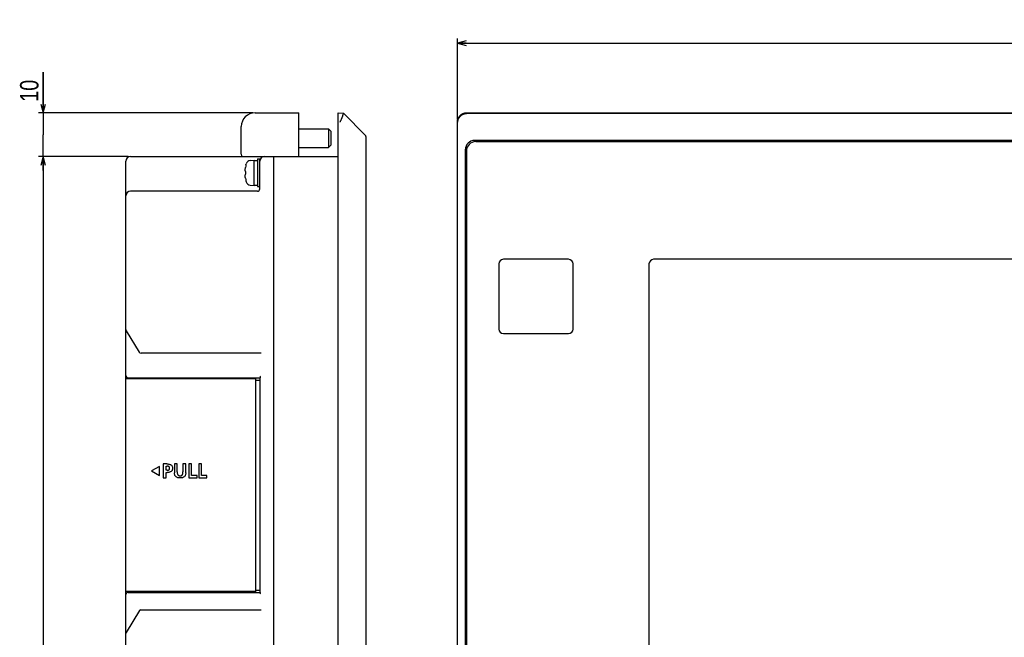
# Model space of a CAD drawing. Extents: x 8 to 833, y 0 to 484.
# Tile 4 of 22: x 13 to 226, y 244 to 378. Entities that reach past the tile are written whole.
import ezdxf
from ezdxf.enums import TextEntityAlignment as Align

# ---------------------------------------------------------------- set-up
doc = ezdxf.new("R2010")
doc.units = 0
doc.header["$LTSCALE"] = 46.255
doc.layers.get('0').update_dxf_attribs({"linetype": 'CONTINUOUS'})
doc.layers.add('AXIS', color=7, linetype='CONTINUOUS')
doc.layers.add('DIM', color=7, linetype='CONTINUOUS')
doc.styles.get("Standard").update_dxf_attribs({"font": 'txt', "width": 0.8})
doc.dimstyles.get("Standard").update_dxf_attribs({"dimtxt": 2.5, "dimasz": 2.5, "dimexe": 1.25, "dimexo": 0.625, "dimtad": 1, "dimcen": 2.5, "dimazin": 3, "dimtfac": 1, "dimtmove": 0, "dimatfit": 3})

# ---------------------------------------------------------------- blocks, each defined once
blk = doc.blocks.new('_OPEN')
at = {"color": 0, "linetype": 'BYBLOCK'}
for p, q in [((0, 0), (-1, 0.26)), ((-1, -0.26), (0, 0)), ((-1, 0), (0, 0))]:
    blk.add_line(p, q, dxfattribs=at)
blk = doc.blocks.new('*D0')
at = {"layer": 'DIM', "color": 2, "linetype": 'CONTINUOUS'}
for p, q in [((107.8, 356.58), (107.8, 374.17)), ((423.8, 356.58), (423.8, 374.17)), ((107.8, 373.17), (265.8, 373.17)), ((423.8, 373.17), (265.8, 373.17))]:
    blk.add_line(p, q, dxfattribs=at)
at = {"layer": 'DIM', "color": 2, "linetype": 'CONTINUOUS', "xscale": 1.9, "yscale": 1.9, "zscale": 1.9, "rotation": 180}
blk.add_blockref('_OPEN', (107.8, 373.17), dxfattribs=at)
at = {"layer": 'DIM', "color": 2, "linetype": 'CONTINUOUS', "xscale": 1.9, "yscale": 1.9, "zscale": 1.9}
blk.add_blockref('_OPEN', (423.8, 373.17), dxfattribs=at)
at = {"layer": 'DIM', "color": 2, "linetype": 'CONTINUOUS', "width": 0.8}
blk.add_text('316', height=4, dxfattribs=at).set_placement((265.8, 374.17), align=Align.CENTER)
blk = doc.blocks.new('*D2')
at = {"layer": 'DIM', "color": 2, "linetype": 'CONTINUOUS'}
for p, q in [((18, 358.07), (18, 366.86)), ((18, 366.86), (18, 353.32)), ((63.45, 358.07), (17, 358.07)), ((18, 345.57), (18, 353.32)), ((36.45, 348.57), (17, 348.57)), ((18, 348.57), (18, 345.57))]:
    blk.add_line(p, q, dxfattribs=at)
at = {"layer": 'DIM', "color": 2, "linetype": 'CONTINUOUS', "xscale": 1.9, "yscale": 1.9, "zscale": 1.9}
for p, rotation in [((18, 358.07), 270), ((18, 348.57), 90)]:
    blk.add_blockref('_OPEN', p, dxfattribs=dict(at, rotation=rotation))
at = {"layer": 'DIM', "color": 2, "linetype": 'CONTINUOUS', "width": 0.8}
blk.add_text('10', height=4, rotation=90, dxfattribs=at).set_placement((17, 360.46))
blk = doc.blocks.new('*D3')
at = {"layer": 'DIM', "color": 2, "linetype": 'CONTINUOUS'}
for p, q in [((36.45, 348.57), (17, 348.57)), ((18, 348.57), (18, 235.07)), ((18, 121.57), (18, 235.07)), ((36.45, 121.57), (17, 121.57))]:
    blk.add_line(p, q, dxfattribs=at)
at = {"layer": 'DIM', "color": 2, "linetype": 'CONTINUOUS', "xscale": 1.9, "yscale": 1.9, "zscale": 1.9}
for p, rotation in [((18, 348.57), 90), ((18, 121.57), 270)]:
    blk.add_blockref('_OPEN', p, dxfattribs=dict(at, rotation=rotation))
at = {"layer": 'DIM', "color": 2, "linetype": 'CONTINUOUS', "width": 0.8}
blk.add_text('227', height=4, rotation=90, dxfattribs=at).set_placement((17, 235.07), align=Align.CENTER)

msp = doc.modelspace()

# ---------------------------------------------------------------- linework, layer by layer
at = {"color": 7, "linetype": 'CONTINUOUS'}
for p, q in [((63.948, 358.071), (73.448, 358.071)), ((73.448, 348.571), (73.448, 358.071)), ((81.948, 112.071), (81.948, 358.071)), ((81.948, 358.071), (83.066, 357.954)), ((82.486, 356.307), (82.526, 356.395)), ((82.526, 356.395), (82.565, 356.483)), ((82.565, 356.483), (82.604, 356.57)), ((82.604, 356.57), (82.642, 356.657)), ((82.642, 356.657), (82.679, 356.742)), ((82.679, 356.742), (82.714, 356.825)), ((82.714, 356.825), (82.749, 356.907)), ((82.749, 356.907), (82.782, 356.988)), ((82.782, 356.988), (82.814, 357.066)), ((82.814, 357.066), (82.844, 357.142)), ((82.844, 357.142), (82.873, 357.216)), ((82.873, 357.216), (82.9, 357.287)), ((82.9, 357.287), (82.926, 357.356)), ((82.926, 357.356), (82.95, 357.421)), ((82.95, 357.421), (82.972, 357.484)), ((82.972, 357.484), (82.992, 357.543)), ((82.992, 357.543), (83.011, 357.599)), ((83.011, 357.599), (83.027, 357.652)), ((83.027, 357.652), (83.041, 357.701)), ((83.041, 357.701), (83.053, 357.745)), ((83.053, 357.745), (83.063, 357.786)), ((83.063, 357.786), (83.071, 357.823)), ((83.066, 357.954), (87.86, 353.159)), ((83.076, 357.94), (83.07, 357.95)), ((83.071, 357.823), (83.077, 357.855)), ((83.08, 357.926), (83.076, 357.94)), ((83.077, 357.855), (83.08, 357.883)), ((83.081, 357.907), (83.08, 357.926)), ((83.08, 357.883), (83.081, 357.907)), ((107.805, 356.208), (107.816, 356.333)), ((107.816, 356.333), (107.836, 356.457)), ((107.836, 356.457), (107.863, 356.58)), ((107.863, 356.58), (107.898, 356.7)), ((107.877, 356.307), (107.896, 356.395)), ((107.896, 356.395), (107.92, 356.483)), ((107.898, 356.7), (107.941, 356.818)), ((107.92, 356.483), (107.949, 356.57)), ((107.941, 356.818), (107.99, 356.932)), ((107.949, 356.57), (107.981, 356.657)), ((107.981, 356.657), (108.018, 356.742)), ((107.99, 356.932), (108.047, 357.043)), ((108.018, 356.742), (108.058, 356.825)), ((108.047, 357.043), (108.11, 357.151)), ((108.058, 356.825), (108.103, 356.907)), ((108.103, 356.907), (108.152, 356.988)), ((108.11, 357.151), (108.18, 357.254)), ((108.152, 356.988), (108.205, 357.066)), ((108.18, 357.254), (108.256, 357.352)), ((108.205, 357.066), (108.262, 357.142)), ((108.256, 357.352), (108.339, 357.446)), ((108.262, 357.142), (108.322, 357.216)), ((108.322, 357.216), (108.386, 357.287)), ((108.339, 357.446), (108.427, 357.534)), ((108.386, 357.287), (108.454, 357.356)), ((108.427, 357.534), (108.52, 357.616)), ((108.454, 357.356), (108.525, 357.421)), ((108.52, 357.616), (108.618, 357.692)), ((108.525, 357.421), (108.599, 357.484)), ((108.599, 357.484), (108.676, 357.543)), ((108.618, 357.692), (108.721, 357.762)), ((108.676, 357.543), (108.757, 357.599)), ((108.721, 357.762), (108.829, 357.826)), ((108.757, 357.599), (108.84, 357.652)), ((108.829, 357.826), (108.94, 357.882)), ((108.84, 357.652), (108.925, 357.701)), ((108.925, 357.701), (109.014, 357.745)), ((108.94, 357.882), (109.055, 357.932)), ((109.014, 357.745), (109.104, 357.786)), ((109.055, 357.932), (109.172, 357.974)), ((109.104, 357.786), (109.196, 357.823)), ((109.172, 357.974), (109.292, 358.009)), ((109.196, 357.823), (109.29, 357.855)), ((109.29, 357.855), (109.386, 357.883)), ((109.292, 358.009), (109.415, 358.036)), ((109.386, 357.883), (109.483, 357.907)), ((109.415, 358.036), (109.539, 358.056)), ((109.483, 357.907), (109.582, 357.926)), ((109.539, 358.056), (109.664, 358.068)), ((109.582, 357.926), (109.681, 357.94)), ((109.664, 358.068), (109.79, 358.071)), ((109.681, 357.94), (109.781, 357.95)), ((109.823, 357.952), (109.781, 357.95)), ((109.79, 358.071), (421.812, 358.071)), ((109.865, 357.954), (109.823, 357.952)), ((109.907, 357.954), (109.865, 357.954)), ((109.907, 357.954), (421.694, 357.954)), ((60.948, 349.071), (60.948, 355.071)), ((73.448, 354.571), (79.848, 354.571)), ((79.848, 354.571), (79.848, 350.571)), ((80.348, 354.071), (79.848, 354.571)), ((82.361, 356.039), (82.403, 356.128)), ((82.403, 356.128), (82.445, 356.218)), ((82.445, 356.218), (82.486, 356.307)), ((107.801, 356.082), (107.805, 356.208)), ((107.801, 114.061), (107.801, 356.082)), ((107.844, 356.039), (107.851, 356.128)), ((107.851, 356.128), (107.862, 356.218)), ((107.862, 356.218), (107.877, 356.307)), ((80.348, 354.071), (80.348, 351.071)), ((87.948, 352.947), (87.948, 117.196)), ((420.101, 352.071), (111.501, 352.071)), ((73.448, 350.571), (79.848, 350.571)), ((80.348, 351.071), (79.848, 350.571)), ((109.501, 350.071), (109.501, 120.071)), ((111.751, 351.821), (419.851, 351.821)), ((36.948, 348.571), (81.948, 348.571)), ((62.901, 347.747), (63.748, 347.821)), ((63.748, 342.322), (63.748, 347.821)), ((64.448, 348.071), (64.448, 342.072)), ((64.448, 348.071), (64.948, 348.071)), ((64.948, 341.571), (64.948, 348.071)), ((67.948, 348.571), (67.948, 221.421)), ((109.751, 349.821), (109.751, 120.321)), ((35.948, 122.571), (35.948, 347.571)), ((61.801, 345.676), (61.807, 345.812)), ((61.807, 345.598), (61.801, 345.676)), ((61.807, 345.812), (61.818, 345.951)), ((61.818, 345.951), (61.833, 346.093)), ((61.833, 346.093), (61.852, 346.239)), ((61.97, 346.821), (62.028, 347.031)), ((61.97, 346.799), (61.97, 346.821)), ((63.748, 347.721), (63.982, 347.718)), ((63.748, 347.69), (63.98, 347.708)), ((63.98, 347.708), (64.214, 347.718)), ((63.982, 347.718), (64.098, 347.713)), ((64.214, 347.718), (64.448, 347.721)), ((61.801, 344.467), (61.812, 344.581)), ((61.81, 344.293), (61.801, 344.467)), ((61.818, 345.518), (61.807, 345.598)), ((61.827, 344.105), (61.81, 344.293)), ((61.812, 344.581), (61.829, 344.689)), ((61.833, 345.435), (61.818, 345.518)), ((61.852, 343.904), (61.827, 344.105)), ((61.829, 344.689), (61.852, 344.791)), ((61.852, 345.351), (61.833, 345.435)), ((61.97, 345.351), (61.852, 345.351)), ((61.852, 344.791), (61.97, 344.791)), ((61.97, 344.791), (61.97, 345.351)), ((61.97, 343.321), (61.97, 343.344)), ((61.97, 343.321), (62.028, 343.112)), ((62.901, 342.396), (63.748, 342.321)), ((63.748, 342.421), (64.448, 342.421)), ((64.448, 342.071), (64.948, 342.071)), ((64.448, 341.071), (36.948, 341.071)), ((36.019, 310.853), (38.803, 306.214)), ((65.232, 305.971), (39.231, 305.971)), ((65.077, 300.908), (65.074, 300.851)), ((65.081, 300.971), (65.077, 300.908)), ((35.948, 300.471), (64.098, 300.471)), ((36.448, 300.671), (65.052, 300.671)), ((37.948, 300.471), (37.948, 300.671)), ((43.548, 300.471), (43.548, 300.671)), ((64.098, 254.171), (64.098, 300.671)), ((64.098, 300.171), (64.995, 300.171)), ((64.948, 300.171), (64.948, 254.671)), ((64.995, 300.671), (64.995, 300.171)), ((65.054, 300.673), (65.052, 300.671)), ((65.056, 300.68), (65.054, 300.673)), ((65.059, 300.691), (65.056, 300.68)), ((65.061, 300.708), (65.059, 300.691)), ((65.064, 300.732), (65.061, 300.708)), ((65.067, 300.763), (65.064, 300.732)), ((65.07, 300.802), (65.067, 300.763)), ((65.074, 300.851), (65.07, 300.802)), ((44.046, 281.999), (44.046, 278.996)), ((44.807, 281.999), (44.046, 281.999)), ((44.807, 281.999), (45.014, 281.992)), ((45.014, 281.992), (45.197, 281.972)), ((45.197, 281.972), (45.358, 281.94)), ((45.358, 281.94), (45.497, 281.898)), ((45.497, 281.898), (45.615, 281.848)), ((45.615, 281.848), (45.715, 281.79)), ((45.715, 281.79), (45.8, 281.726)), ((45.8, 281.726), (45.87, 281.656)), ((45.87, 281.656), (45.93, 281.577)), ((46.467, 281.999), (46.467, 280.08)), ((47.069, 281.999), (46.467, 281.999)), ((47.069, 280.265), (47.069, 281.999)), ((48.316, 281.999), (48.316, 280.265)), ((48.918, 281.999), (48.316, 281.999)), ((48.918, 280.08), (48.918, 281.999)), ((49.594, 281.999), (49.594, 278.996)), ((50.196, 281.999), (49.594, 281.999)), ((50.196, 279.469), (50.196, 281.999)), ((51.743, 281.999), (51.743, 278.996)), ((52.346, 281.999), (51.743, 281.999)), ((52.346, 279.469), (52.346, 281.999)), ((43.246, 281.471), (41.514, 280.472)), ((41.514, 280.472), (43.246, 279.472)), ((43.246, 279.472), (43.246, 281.471)), ((44.648, 280.609), (44.648, 281.525)), ((44.648, 281.525), (44.859, 281.525)), ((44.859, 280.609), (44.648, 280.609)), ((44.648, 278.996), (44.648, 280.136)), ((44.648, 280.136), (44.901, 280.136)), ((44.964, 281.52), (44.859, 281.525)), ((44.859, 280.609), (44.963, 280.614)), ((45.096, 280.144), (44.901, 280.136)), ((44.963, 280.614), (45.054, 280.626)), ((45.056, 281.506), (44.964, 281.52)), ((45.054, 280.626), (45.134, 280.646)), ((45.136, 281.484), (45.056, 281.506)), ((45.265, 280.167), (45.096, 280.144)), ((45.134, 280.646), (45.202, 280.672)), ((45.203, 281.456), (45.136, 281.484)), ((45.202, 280.672), (45.259, 280.703)), ((45.26, 281.422), (45.203, 281.456)), ((45.259, 280.703), (45.307, 280.741)), ((45.308, 281.382), (45.26, 281.422)), ((45.411, 280.202), (45.265, 280.167)), ((45.307, 280.741), (45.347, 280.783)), ((45.348, 281.337), (45.308, 281.382)), ((45.347, 280.783), (45.379, 280.831)), ((45.38, 281.285), (45.348, 281.337)), ((45.379, 280.831), (45.404, 280.886)), ((45.405, 281.227), (45.38, 281.285)), ((45.404, 280.886), (45.421, 280.948)), ((45.421, 281.162), (45.405, 281.227)), ((45.537, 280.247), (45.411, 280.202)), ((45.43, 281.09), (45.421, 281.162)), ((45.421, 280.948), (45.429, 281.017)), ((45.429, 281.017), (45.43, 281.09)), ((45.644, 280.3), (45.537, 280.247)), ((45.736, 280.362), (45.644, 280.3)), ((45.816, 280.431), (45.736, 280.362)), ((45.884, 280.508), (45.816, 280.431)), ((45.942, 280.596), (45.884, 280.508)), ((45.93, 281.577), (45.978, 281.49)), ((45.99, 280.695), (45.942, 280.596)), ((45.978, 281.49), (46.016, 281.393)), ((46.025, 280.804), (45.99, 280.695)), ((46.016, 281.393), (46.042, 281.285)), ((46.047, 280.92), (46.025, 280.804)), ((46.042, 281.285), (46.056, 281.166)), ((46.057, 281.043), (46.047, 280.92)), ((46.056, 281.166), (46.057, 281.043)), ((46.474, 279.91), (46.467, 280.08)), ((46.495, 279.759), (46.474, 279.91)), ((46.528, 279.626), (46.495, 279.759)), ((46.573, 279.509), (46.528, 279.626)), ((47.069, 280.265), (47.074, 280.117)), ((47.074, 280.117), (47.089, 279.986)), ((47.089, 279.986), (47.113, 279.872)), ((47.113, 279.872), (47.144, 279.773)), ((47.144, 279.773), (47.183, 279.69)), ((47.183, 279.69), (47.228, 279.621)), ((47.228, 279.621), (47.279, 279.563)), ((47.279, 279.563), (47.337, 279.516)), ((47.337, 279.516), (47.402, 279.477)), ((47.985, 279.478), (48.05, 279.517)), ((48.05, 279.517), (48.108, 279.565)), ((48.108, 279.565), (48.158, 279.623)), ((48.158, 279.623), (48.203, 279.692)), ((48.203, 279.692), (48.241, 279.775)), ((48.241, 279.775), (48.273, 279.873)), ((48.273, 279.873), (48.297, 279.987)), ((48.297, 279.987), (48.311, 280.118)), ((48.311, 280.118), (48.316, 280.265)), ((48.856, 279.623), (48.811, 279.506)), ((48.889, 279.756), (48.856, 279.623)), ((48.911, 279.908), (48.889, 279.756)), ((48.918, 280.08), (48.911, 279.908)), ((44.046, 278.996), (44.648, 278.996)), ((46.627, 279.406), (46.573, 279.509)), ((46.69, 279.315), (46.627, 279.406)), ((46.764, 279.235), (46.69, 279.315)), ((46.85, 279.164), (46.764, 279.235)), ((46.948, 279.102), (46.85, 279.164)), ((47.062, 279.048), (46.948, 279.102)), ((47.192, 279.005), (47.062, 279.048)), ((47.341, 278.972), (47.192, 279.005)), ((47.509, 278.952), (47.341, 278.972)), ((47.402, 279.477), (47.476, 279.448)), ((47.476, 279.448), (47.558, 279.428)), ((47.691, 278.945), (47.509, 278.952)), ((47.558, 279.428), (47.647, 279.419)), ((47.647, 279.419), (47.74, 279.419)), ((47.873, 278.951), (47.691, 278.945)), ((47.74, 279.419), (47.83, 279.429)), ((47.83, 279.429), (47.912, 279.449)), ((48.04, 278.971), (47.873, 278.951)), ((47.912, 279.449), (47.985, 279.478)), ((48.189, 279.003), (48.04, 278.971)), ((48.32, 279.047), (48.189, 279.003)), ((48.434, 279.1), (48.32, 279.047)), ((48.532, 279.161), (48.434, 279.1)), ((48.618, 279.232), (48.532, 279.161)), ((48.692, 279.312), (48.618, 279.232)), ((48.757, 279.403), (48.692, 279.312)), ((48.811, 279.506), (48.757, 279.403)), ((49.594, 278.996), (51.362, 278.996)), ((51.362, 279.469), (50.196, 279.469)), ((51.362, 278.996), (51.362, 279.469)), ((51.743, 278.996), (53.511, 278.996)), ((53.511, 279.469), (52.346, 279.469)), ((53.511, 278.996), (53.511, 279.469)), ((64.098, 254.371), (35.948, 254.371)), ((36.448, 254.171), (65.052, 254.171)), ((37.948, 254.171), (37.948, 254.371)), ((43.548, 254.171), (43.548, 254.371)), ((64.098, 254.671), (64.995, 254.671)), ((64.995, 254.671), (64.995, 254.171)), ((65.052, 254.171), (65.054, 254.17)), ((65.054, 254.17), (65.056, 254.163)), ((65.056, 254.163), (65.059, 254.152)), ((65.059, 254.152), (65.061, 254.135)), ((65.061, 254.135), (65.064, 254.111)), ((65.064, 254.111), (65.067, 254.08)), ((65.067, 254.08), (65.07, 254.041)), ((65.07, 254.041), (65.074, 253.992)), ((65.074, 253.992), (65.077, 253.935)), ((65.077, 253.935), (65.081, 253.871)), ((38.861, 250.226), (35.991, 245.443)), ((39.118, 250.371), (65.232, 250.371))]:
    msp.add_line(p, q, dxfattribs=at)
for centre, radius, start, end in [((63.948, 355.071), 3, 90, 180), ((87.648, 352.947), 0.3, 0.00001, 45.00001), ((111.501, 350.071), 2, 90, 180), ((36.948, 347.571), 1, 90, 180), ((61.948, 349.071), 1, 180, 210.19122), ((65.948, 347.571), 1, 90, 180), ((68.748, 345.071), 6.994, 165.70131, 170.39163), ((62.988, 346.751), 1, 95, 163.74297), ((68.748, 345.071), 6.994, 189.60837, 194.29869), ((62.988, 343.392), 1, 196.25703, 265), ((64.448, 341.571), 0.5, 270, 360), ((36.948, 340.071), 1, 90, 180), ((36.448, 311.11), 0.5, 179.99999, 210.96375), ((39.231, 306.471), 0.5, 210.96376, 270), ((36.448, 301.171), 0.5, 180, 270), ((36.448, 253.671), 0.5, 90, 180), ((39.118, 250.071), 0.3, 89.99999, 149.03623), ((36.248, 245.288), 0.3, 149.03625, 180.00001)]:
    msp.add_arc(centre, radius, start, end, dxfattribs=at)
at = {"layer": 'AXIS', "color": 7, "linetype": 'CONTINUOUS'}
for p, q in [((116.751, 325.321), (116.751, 311.221)), ((131.851, 326.321), (117.751, 326.321)), ((132.851, 311.221), (132.851, 325.321)), ((149.301, 325.321), (149.301, 140.821)), ((396.301, 326.321), (150.301, 326.321)), ((117.751, 310.221), (131.851, 310.221)), ((60.848, 300.471), (60.848, 300.671)), ((63.348, 300.471), (63.348, 300.671)), ((60.848, 254.171), (60.848, 254.371)), ((63.348, 254.171), (63.348, 254.371))]:
    msp.add_line(p, q, dxfattribs=at)
for centre, radius, start, end in [((111.751, 349.821), 2, 90, 180), ((117.751, 325.321), 1, 90, 180), ((131.851, 325.321), 1, 0, 90), ((150.301, 325.321), 1, 90, 180), ((117.751, 311.221), 1, 180, 270), ((131.851, 311.221), 1, 270, 360)]:
    msp.add_arc(centre, radius, start, end, dxfattribs=at)

# ---------------------------------------------------------------- dimensions: what is measured, and where the dimension line sits
at = {"layer": 'DIM', "color": 2, "linetype": 'CONTINUOUS'}
dim = msp.add_linear_dim(base=(423.801, 373.168), p1=(107.801, 356.082), p2=(423.801, 356.082), dimstyle='Standard', dxfattribs=at)
dim.commit()
dim.dimension.update_dxf_attribs({"geometry": '*D0', "text_midpoint": (265.801, 373.168), "dimtype": 128})
for p1, angle, picture, middle in [((63.948, 358.071), 270, '*D2', (18.002, 363.864)), ((36.948, 121.571), 90, '*D3', (18.002, 235.071))]:
    dim = msp.add_linear_dim(base=(18.002, 348.571), p1=p1, p2=(36.948, 348.571), angle=angle, dimstyle='Standard', dxfattribs=at)
    dim.commit()
    dim.dimension.update_dxf_attribs({"geometry": picture, "text_midpoint": middle, "dimtype": 128})

doc.saveas('drawing.dxf')
